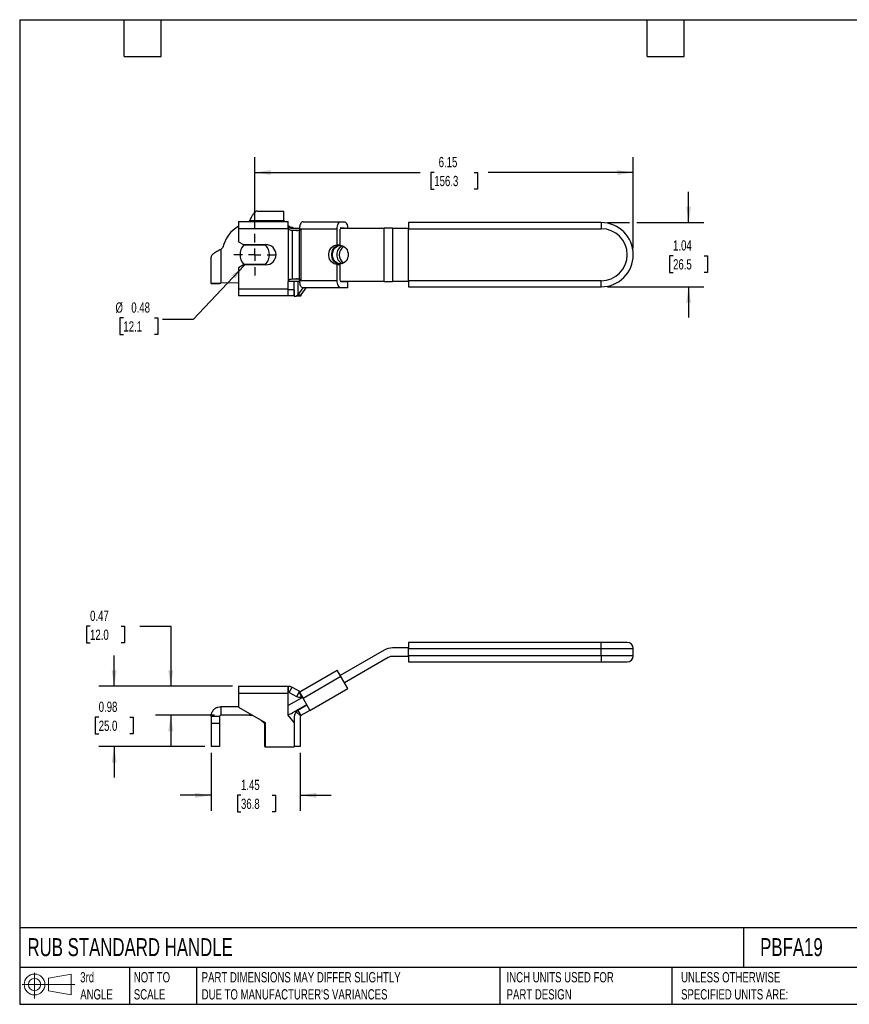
# Model space of a CAD drawing. Header units: inches. Extents: x 0.5 to 21.5, y 0.5 to 16.5.
# Tile 1 of 2: x 0.5 to 14, y 0.5 to 16.5. Entities that reach past the tile are written whole.
import ezdxf

# ---------------------------------------------------------------- set-up
doc = ezdxf.new("R2010")
doc.units = ezdxf.units.IN
doc.header["$LTSCALE"] = 2
doc.header["$MEASUREMENT"] = 0
doc.linetypes.add('SLD-Center', pattern=[0.75, 0.6, -0.05, 0.05, -0.05])
doc.linetypes.add('SLD-Solid', pattern=[0])
doc.layers.add('CENTER', color=40, linetype='SLD-Center')
doc.layers.add('SLD-DEFPOINTS', color=7, linetype='Continuous')
doc.layers.add('DIMENSIONS', color=140, linetype='SLD-Solid', lineweight=25)
doc.layers.add('TEXT', color=140, linetype='SLD-Solid', lineweight=25)
doc.styles.add('SLDTEXTSTYLE0', font='TXT', dxfattribs={"width": 0.7})
doc.dimstyles.new('SLDDIMSTYLE0', dxfattribs={"dimtxt": 0.169922, "dimasz": 0.26, "dimexe": 0, "dimexo": 0.0625, "dimgap": 0.04248, "dimtad": 0, "dimtih": 1, "dimtoh": 1, "dimrnd": 1e-09, "dimzin": 12, "dimdsep": 46, "dimtxsty": 'SLDTEXTSTYLE0', "dimsah": 1, "dimcen": 0.09, "dimadec": 0, "dimazin": 3, "dimtfac": 1, "dimtmove": 0, "dimatfit": 0, "dimfxl": 0, "dimfrac": 2, "dimtolj": 1, "dimtzin": 12, "dimarcsym": 0})
doc.dimstyles.new('SLDDIMSTYLE1', dxfattribs={"dimtxt": 0.169922, "dimasz": 0.26, "dimexe": 0, "dimexo": 0.0625, "dimgap": 0.04248, "dimtad": 0, "dimtih": 1, "dimtoh": 1, "dimrnd": 1e-09, "dimdsep": 46, "dimtxsty": 'SLDTEXTSTYLE0', "dimsah": 1, "dimcen": 0.09, "dimadec": 0, "dimazin": 2, "dimtfac": 1, "dimtmove": 0, "dimatfit": 0, "dimfxl": 0, "dimfrac": 2, "dimtolj": 1, "dimtzin": 12, "dimarcsym": 0})
doc.dimstyles.new('SLDDIMSTYLE2', dxfattribs={"dimtxt": 0.169922, "dimasz": 0.26, "dimexe": 0, "dimexo": 0.0625, "dimgap": 0.04248, "dimtad": 0, "dimtih": 1, "dimtoh": 1, "dimrnd": 1e-09, "dimzin": 12, "dimdsep": 46, "dimtxsty": 'SLDTEXTSTYLE0', "dimsah": 1, "dimcen": 0.09, "dimadec": 0, "dimazin": 3, "dimtfac": 1, "dimtofl": 0, "dimtmove": 0, "dimatfit": 3, "dimfxl": 0, "dimfrac": 2, "dimtolj": 1, "dimtzin": 12, "dimarcsym": 0})
doc.dimstyles.new('SLDDIMSTYLE3', dxfattribs={"dimtxt": 0.169922, "dimasz": 0.26, "dimexe": 0, "dimexo": 0.0625, "dimgap": 0.04248, "dimtad": 0, "dimtih": 1, "dimtoh": 1, "dimrnd": 1e-09, "dimdsep": 46, "dimtxsty": 'SLDTEXTSTYLE0', "dimsah": 1, "dimcen": 0, "dimadec": 0, "dimazin": 2, "dimtfac": 1, "dimtofl": 0, "dimtmove": 0, "dimatfit": 3, "dimfxl": 0, "dimfrac": 2, "dimtolj": 1, "dimtzin": 12, "dimarcsym": 0})

# ---------------------------------------------------------------- blocks, each defined once
blk = doc.blocks.new('Block11')
at = {"color": 7, "linetype": 'SLD-Solid', "lineweight": 18}
for p, q in [((0.204, 0.418), (0.204, 0)), ((0.431, 0.328), (0.801, 0.396)), ((0.431, 0.126), (0.431, 0.328)), ((0.801, 0.396), (0.801, 0.058)), ((0, 0.227), (0.856, 0.227)), ((0.431, 0.126), (0.801, 0.058))]:
    blk.add_line(p, q, dxfattribs=at)
for radius in [0.169, 0.101]:
    blk.add_circle((0.204, 0.227), radius, dxfattribs=at)
blk = doc.blocks.new('Block12')
at = {"layer": 'SLD-DEFPOINTS'}
blk.add_blockref('Block11', (0, 0), dxfattribs=at)
blk = doc.blocks.new('_D')
at = {"layer": 'DIMENSIONS'}
for p, q in [((3.611, 4.587), (3.611, 3.646)), ((5.061, 4.589), (5.061, 3.646)), ((3.611, 3.896), (3.111, 3.896)), ((4.097, 3.896), (4.04, 3.896)), ((4.04, 3.896), (4.04, 3.626)), ((4.602, 3.896), (4.659, 3.896)), ((4.659, 3.896), (4.659, 3.626)), ((5.061, 3.896), (5.561, 3.896)), ((4.04, 3.626), (4.097, 3.626)), ((4.659, 3.626), (4.602, 3.626))]:
    blk.add_line(p, q, dxfattribs=at)
for points in [[(3.611, 3.896), (3.351, 3.936), (3.351, 3.856)], [(5.061, 3.896), (5.321, 3.856), (5.321, 3.936)]]:
    blk.add_solid(points, dxfattribs=at)
at = {"layer": 'DIMENSIONS', "char_height": 0.1667, "attachment_point": 1, "style": 'SLDTEXTSTYLE0'}
for s, insert in [('1.45', (4.097, 4.149)), ('36.8', (4.097, 3.841))]:
    blk.add_mtext(s, dxfattribs=dict(at, insert=insert))
blk = doc.blocks.new('_D_1')
at = {"layer": 'DIMENSIONS'}
for p, q in [((1.644, 6.644), (1.587, 6.644)), ((1.587, 6.644), (1.587, 6.374)), ((2.149, 6.644), (2.206, 6.644)), ((2.206, 6.644), (2.206, 6.374)), ((2.455, 6.644), (2.955, 6.644)), ((2.955, 6.644), (2.955, 5.669)), ((1.587, 6.374), (1.644, 6.374)), ((2.206, 6.374), (2.149, 6.374)), ((3.958, 5.669), (2.705, 5.669)), ((3.669, 5.198), (2.705, 5.198)), ((2.955, 5.198), (2.955, 4.698))]:
    blk.add_line(p, q, dxfattribs=at)
for points in [[(2.955, 5.669), (2.995, 5.929), (2.915, 5.929)], [(2.955, 5.198), (2.915, 4.938), (2.995, 4.938)]]:
    blk.add_solid(points, dxfattribs=at)
at = {"layer": 'DIMENSIONS', "char_height": 0.1667, "attachment_point": 1, "style": 'SLDTEXTSTYLE0'}
for s, insert in [('0.47', (1.644, 6.897)), ('12.0', (1.644, 6.589))]:
    blk.add_mtext(s, dxfattribs=dict(at, insert=insert))
blk = doc.blocks.new('_D_2')
at = {"layer": 'DIMENSIONS'}
for p, q in [((2.036, 5.669), (2.036, 6.169)), ((3.958, 5.669), (1.786, 5.669)), ((1.784, 5.165), (1.727, 5.165)), ((1.727, 5.165), (1.727, 4.895)), ((2.289, 5.165), (2.346, 5.165)), ((2.346, 5.165), (2.346, 4.895)), ((1.727, 4.895), (1.784, 4.895)), ((2.346, 4.895), (2.289, 4.895)), ((3.511, 4.687), (1.786, 4.687)), ((2.036, 4.687), (2.036, 4.187))]:
    blk.add_line(p, q, dxfattribs=at)
for points in [[(2.036, 5.669), (2.076, 5.929), (1.996, 5.929)], [(2.036, 4.687), (1.996, 4.427), (2.076, 4.427)]]:
    blk.add_solid(points, dxfattribs=at)
at = {"layer": 'DIMENSIONS', "char_height": 0.1667, "attachment_point": 1, "style": 'SLDTEXTSTYLE0'}
for s, insert in [('0.98', (1.784, 5.418)), ('25.0', (1.784, 5.11))]:
    blk.add_mtext(s, dxfattribs=dict(at, insert=insert))
blk = doc.blocks.new('_D_6')
at = {"layer": 'DIMENSIONS'}
for p, q in [((4.156, 12.509), (3.319, 11.629)), ((2.186, 11.653), (2.128, 11.653)), ((2.128, 11.653), (2.128, 11.383)), ((2.69, 11.653), (2.748, 11.653)), ((2.748, 11.653), (2.748, 11.383)), ((3.319, 11.629), (2.819, 11.629)), ((2.128, 11.383), (2.186, 11.383)), ((2.748, 11.383), (2.69, 11.383))]:
    blk.add_line(p, q, dxfattribs=at)
blk.add_solid([(4.156, 12.509), (3.948, 12.348), (4.006, 12.293)], dxfattribs=at)
at = {"layer": 'DIMENSIONS', "char_height": 0.1667, "attachment_point": 1, "style": 'SLDTEXTSTYLE0'}
for s, insert in [('%%c', (2.057, 11.906)), ('0.48', (2.314, 11.906)), ('12.1', (2.186, 11.598))]:
    blk.add_mtext(s, dxfattribs=dict(at, insert=insert))
blk = doc.blocks.new('_D_7')
at = {"layer": 'DIMENSIONS'}
for p, q in [((4.32, 13.119), (4.32, 14.267)), ((10.473, 12.781), (10.473, 14.267)), ((4.32, 14.017), (7.009, 14.017)), ((7.239, 14.017), (7.182, 14.017)), ((7.182, 14.017), (7.182, 13.747)), ((7.885, 14.017), (7.942, 14.017)), ((7.942, 14.017), (7.942, 13.747)), ((10.473, 14.017), (8.115, 14.017)), ((7.182, 13.747), (7.239, 13.747)), ((7.942, 13.747), (7.885, 13.747))]:
    blk.add_line(p, q, dxfattribs=at)
for points in [[(4.32, 14.017), (4.58, 13.977), (4.58, 14.057)], [(10.473, 14.017), (10.213, 14.057), (10.213, 13.977)]]:
    blk.add_solid(points, dxfattribs=at)
at = {"layer": 'DIMENSIONS', "char_height": 0.1667, "attachment_point": 1, "style": 'SLDTEXTSTYLE0'}
for s, insert in [('6.15', (7.31, 14.27)), ('156.3', (7.239, 13.962))]:
    blk.add_mtext(s, dxfattribs=dict(at, insert=insert))
blk = doc.blocks.new('_D_8')
at = {"layer": 'DIMENSIONS'}
for p, q in [((11.372, 13.203), (11.372, 13.703)), ((10.052, 13.203), (10.413, 13.203)), ((10.533, 13.203), (11.622, 13.203)), ((11.12, 12.663), (11.063, 12.663)), ((11.063, 12.663), (11.063, 12.393)), ((11.625, 12.663), (11.682, 12.663)), ((11.682, 12.663), (11.682, 12.393)), ((11.063, 12.393), (11.12, 12.393)), ((11.682, 12.393), (11.625, 12.393)), ((10.052, 12.159), (11.622, 12.159)), ((11.372, 12.159), (11.372, 11.659))]:
    blk.add_line(p, q, dxfattribs=at)
for points in [[(11.372, 13.203), (11.412, 13.463), (11.332, 13.463)], [(11.372, 12.159), (11.332, 11.899), (11.412, 11.899)]]:
    blk.add_solid(points, dxfattribs=at)
at = {"layer": 'DIMENSIONS', "char_height": 0.1667, "attachment_point": 1, "style": 'SLDTEXTSTYLE0'}
for s, insert in [('1.04', (11.12, 12.916)), ('26.5', (11.12, 12.608))]:
    blk.add_mtext(s, dxfattribs=dict(at, insert=insert))
blk = doc.blocks.new('SW_CENTERMARKSYMBOL_0')
at = {"layer": 'CENTER', "color": 0}
for p, q in [((0, 0.2), (0, 0.338)), ((-0.2, 0), (-0.338, 0)), ((0, 0), (-0.1, 0)), ((0, 0), (0, 0.1)), ((0, 0), (0, -0.1)), ((0, 0), (0.1, 0)), ((0.2, 0), (0.338, 0)), ((0, -0.2), (0, -0.338))]:
    blk.add_line(p, q, dxfattribs=at)

msp = doc.modelspace()

# ---------------------------------------------------------------- linework, layer by layer
for p, q in [((4.36, 13.39), (4.792, 13.39)), ((4.792, 13.306), (4.792, 13.39)), ((4.058, 13.218), (4.058, 13.1)), ((4.058, 13.218), (4.865, 13.218)), ((4.221, 13.218), (4.235, 13.232)), ((4.796, 13.232), (4.235, 13.232)), ((4.796, 13.218), (4.796, 13.232)), ((4.797, 13.232), (4.798, 13.232)), ((4.801, 13.218), (4.797, 13.232)), ((4.797, 13.232), (4.797, 13.232)), ((4.798, 13.232), (4.805, 13.218)), ((4.933, 13.122), (4.864, 13.122)), ((4.865, 13.126), (4.865, 13.218)), ((5.105, 13.217), (5.719, 13.217)), ((5.719, 13.217), (5.773, 13.217)), ((9.952, 13.203), (6.818, 13.203)), ((6.818, 13.203), (6.818, 13.104)), ((9.952, 13.203), (9.952, 13.104)), ((4.058, 13.1), (4.058, 12.892)), ((4.867, 13.1), (4.058, 13.1)), ((4.872, 12.271), (4.872, 13.092)), ((4.908, 13.114), (5.046, 13.114)), ((4.931, 13.075), (4.93, 13.075)), ((4.931, 13.075), (4.931, 12.287)), ((5.048, 13.075), (4.931, 13.075)), ((5.06, 13.098), (5.043, 13.098)), ((5.048, 12.287), (5.048, 13.075)), ((5.049, 13.075), (5.048, 13.075)), ((5.068, 13.098), (5.06, 13.098)), ((5.66, 13.098), (5.068, 13.098)), ((5.068, 13.098), (5.068, 12.262)), ((5.66, 12.839), (5.66, 13.098)), ((5.709, 13.114), (6.423, 13.114)), ((5.709, 12.839), (5.709, 13.098)), ((5.719, 13.118), (5.773, 13.118)), ((6.423, 12.248), (6.423, 13.114)), ((6.561, 13.114), (6.423, 13.114)), ((6.561, 13.114), (6.561, 12.248)), ((6.561, 13.114), (6.818, 13.114)), ((6.818, 13.104), (9.952, 13.104)), ((6.818, 12.258), (6.818, 13.104)), ((4.058, 12.892), (4.136, 12.846)), ((4.136, 12.846), (4.502, 12.846)), ((4.142, 12.84), (4.498, 12.84)), ((5.66, 12.839), (5.709, 12.839)), ((3.611, 12.212), (3.611, 12.641)), ((3.769, 12.766), (3.802, 12.799)), ((3.769, 12.766), (3.769, 12.216)), ((4.136, 12.516), (4.058, 12.47)), ((4.502, 12.516), (4.136, 12.516)), ((4.498, 12.523), (4.142, 12.523)), ((5.66, 12.262), (5.66, 12.524)), ((5.66, 12.524), (5.709, 12.524)), ((5.709, 12.262), (5.709, 12.524)), ((4.058, 12.47), (4.058, 12.128)), ((3.749, 12.212), (3.611, 12.212)), ((3.611, 12.212), (3.611, 12.209)), ((3.749, 12.209), (3.611, 12.209)), ((3.749, 12.212), (3.749, 12.209)), ((4.058, 12.225), (3.769, 12.216)), ((5.046, 12.248), (4.865, 12.248)), ((4.865, 12.128), (4.865, 12.248)), ((4.93, 12.287), (4.931, 12.287)), ((4.931, 12.287), (5.048, 12.287)), ((4.963, 12.007), (4.963, 12.248)), ((5.022, 12.248), (5.022, 12.031)), ((5.044, 12.262), (5.06, 12.262)), ((5.048, 12.287), (5.049, 12.287)), ((5.06, 12.262), (5.068, 12.262)), ((5.068, 12.262), (5.66, 12.262)), ((6.423, 12.248), (5.709, 12.248)), ((5.832, 12.242), (5.719, 12.242)), ((5.782, 12.248), (5.782, 12.242)), ((5.832, 12.242), (5.782, 12.242)), ((5.832, 12.248), (5.832, 12.242)), ((5.832, 12.144), (5.832, 12.242)), ((6.423, 12.248), (6.561, 12.248)), ((6.818, 12.248), (6.561, 12.248)), ((9.952, 12.258), (6.818, 12.258)), ((6.818, 12.258), (6.818, 12.159)), ((9.952, 12.159), (9.952, 12.258)), ((4.058, 12.128), (4.865, 12.128)), ((4.058, 12.128), (4.058, 12.01)), ((4.865, 12.01), (4.058, 12.01)), ((4.865, 12.01), (4.865, 12.128)), ((4.962, 12.109), (4.865, 12.109)), ((4.962, 12.01), (4.865, 12.01)), ((4.962, 12.109), (4.962, 12.01)), ((4.963, 12.007), (4.994, 12.007)), ((5.066, 12.007), (4.994, 12.007)), ((5.101, 12.144), (5.022, 12.031)), ((5.022, 12.031), (5.071, 12.031)), ((5.15, 12.144), (5.071, 12.031)), ((5.719, 12.144), (5.105, 12.144)), ((5.832, 12.144), (5.719, 12.144)), ((6.818, 12.159), (9.952, 12.159)), ((6.423, 6.255), (5.709, 5.842)), ((6.818, 6.292), (6.561, 6.292)), ((9.952, 6.38), (6.818, 6.38)), ((6.818, 6.38), (6.818, 6.282)), ((6.818, 6.282), (9.952, 6.282)), ((6.818, 6.164), (6.818, 6.282)), ((9.952, 6.282), (9.952, 6.38)), ((10.375, 6.38), (9.952, 6.38)), ((9.952, 6.164), (9.952, 6.282)), ((9.952, 6.282), (10.473, 6.282)), ((10.473, 6.164), (10.473, 6.282)), ((6.492, 6.135), (5.778, 5.723)), ((6.818, 6.154), (6.561, 6.154)), ((9.952, 6.164), (6.818, 6.164)), ((6.818, 6.164), (6.818, 6.065)), ((9.952, 6.164), (9.952, 6.065)), ((10.473, 6.164), (9.952, 6.164)), ((5.068, 5.586), (5.66, 5.928)), ((5.719, 5.825), (5.66, 5.928)), ((6.818, 6.065), (9.952, 6.065)), ((9.952, 6.065), (10.375, 6.065)), ((5.719, 5.825), (5.105, 5.471)), ((5.832, 5.63), (5.719, 5.825)), ((4.058, 5.669), (4.865, 5.669)), ((4.058, 5.669), (4.058, 5.551)), ((4.865, 5.551), (4.865, 5.669)), ((4.865, 5.669), (4.872, 5.669)), ((4.872, 5.571), (4.872, 5.669)), ((4.881, 5.568), (4.93, 5.654)), ((4.931, 5.654), (5.048, 5.586)), ((5.218, 5.276), (5.832, 5.63)), ((4.058, 5.551), (4.058, 5.327)), ((4.865, 5.551), (4.058, 5.551)), ((4.865, 5.571), (4.872, 5.571)), ((4.865, 5.2), (4.865, 5.551)), ((5.095, 5.488), (4.865, 5.355)), ((4.882, 5.568), (4.999, 5.501)), ((5.049, 5.586), (5.001, 5.499)), ((5.044, 5.572), (5.06, 5.581)), ((5.064, 5.538), (5.044, 5.572)), ((5.048, 5.571), (5.105, 5.471)), ((5.06, 5.581), (5.068, 5.586)), ((5.06, 5.583), (5.06, 5.581)), ((5.092, 5.49), (5.064, 5.538)), ((5.064, 5.538), (5.068, 5.485)), ((5.091, 5.489), (5.093, 5.486)), ((5.093, 5.487), (5.092, 5.49)), ((5.105, 5.471), (5.218, 5.276)), ((3.769, 5.336), (3.769, 5.198)), ((4.058, 5.336), (3.769, 5.336)), ((4.058, 5.327), (4.491, 5.077)), ((5.164, 5.369), (4.933, 5.235)), ((5.169, 5.361), (5.022, 5.276)), ((3.749, 5.179), (3.611, 5.179)), ((3.611, 5.179), (3.611, 5.061)), ((3.749, 5.179), (3.749, 5.061)), ((4.281, 5.198), (3.769, 5.198)), ((4.235, 5.198), (4.29, 5.193)), ((4.962, 5.079), (4.865, 5.2)), ((4.963, 5.174), (4.963, 4.689)), ((5.066, 5.187), (4.994, 5.254)), ((5.022, 5.276), (5.071, 5.191)), ((5.061, 5.174), (5.061, 4.689)), ((5.218, 5.276), (5.071, 5.191)), ((3.749, 5.061), (3.611, 5.061)), ((3.611, 5.061), (3.611, 4.687)), ((3.749, 5.061), (3.749, 4.687)), ((4.421, 5.117), (4.477, 5.061)), ((4.477, 5.061), (4.477, 4.687)), ((4.491, 5.077), (4.491, 4.683)), ((4.962, 5.079), (4.962, 4.683)), ((3.749, 4.687), (3.611, 4.687)), ((4.477, 4.687), (4.491, 4.687)), ((4.491, 4.683), (4.962, 4.683)), ((5.061, 4.689), (4.963, 4.689))]:
    msp.add_line(p, q)
at = {"flags": 128}
for points in [[(5.105, 13.217), (5.096, 13.215), (5.086, 13.21), (5.077, 13.202), (5.069, 13.192), (5.062, 13.179), (5.056, 13.163), (5.051, 13.146), (5.048, 13.128)], [(5.66, 13.098), (5.661, 13.122), (5.664, 13.144), (5.67, 13.164), (5.677, 13.182), (5.686, 13.197), (5.696, 13.208), (5.707, 13.214), (5.719, 13.217)], [(5.773, 13.217), (5.784, 13.214), (5.795, 13.208), (5.805, 13.197), (5.814, 13.182), (5.822, 13.164), (5.827, 13.144), (5.831, 13.122), (5.831, 13.114)], [(5.66, 12.524), (5.635, 12.526), (5.611, 12.534), (5.588, 12.547), (5.568, 12.565), (5.551, 12.586), (5.538, 12.611), (5.529, 12.638), (5.524, 12.667), (5.524, 12.696), (5.529, 12.724), (5.538, 12.751), (5.551, 12.776), (5.568, 12.798), (5.588, 12.815), (5.611, 12.828), (5.635, 12.836), (5.66, 12.839)], [(5.709, 12.524), (5.684, 12.526), (5.66, 12.534), (5.637, 12.547), (5.617, 12.565), (5.6, 12.586), (5.587, 12.611), (5.578, 12.638), (5.573, 12.667), (5.573, 12.696), (5.578, 12.724), (5.587, 12.751), (5.6, 12.776), (5.617, 12.798), (5.637, 12.815), (5.66, 12.828), (5.684, 12.836), (5.709, 12.839)], [(5.584, 12.681), (5.586, 12.708), (5.593, 12.734), (5.603, 12.759), (5.618, 12.781), (5.635, 12.799), (5.655, 12.813), (5.677, 12.823), (5.7, 12.828), (5.724, 12.828), (5.747, 12.823), (5.769, 12.813), (5.789, 12.799), (5.807, 12.781), (5.821, 12.759), (5.831, 12.734), (5.838, 12.708), (5.84, 12.681), (5.838, 12.654), (5.831, 12.628), (5.821, 12.603), (5.807, 12.582), (5.789, 12.563), (5.769, 12.549), (5.747, 12.539), (5.724, 12.534), (5.7, 12.534), (5.677, 12.539), (5.655, 12.549), (5.635, 12.563), (5.618, 12.582), (5.603, 12.603), (5.593, 12.628), (5.586, 12.654), (5.584, 12.681)], [(5.048, 12.236), (5.051, 12.217), (5.055, 12.199), (5.061, 12.183), (5.068, 12.17), (5.077, 12.159), (5.086, 12.151), (5.095, 12.146), (5.105, 12.144)], [(5.719, 12.144), (5.707, 12.146), (5.696, 12.153), (5.686, 12.164), (5.677, 12.179), (5.67, 12.196), (5.664, 12.217), (5.661, 12.239), (5.66, 12.262)]]:
    msp.add_lwpolyline(points, dxfattribs=at)
for centre, radius, start, end in [((4.32, 12.681), 0.531, 119.5795, 167.1604), ((4.908, 13.234), 0.12, 248.5766, 269.9269), ((4.977, 13.234), 0.12, 248.5766, 269.9269), ((9.952, 12.681), 0.522, 270, 90), ((4.904, 13.114), 0.0394, 200.8938, 215.0273), ((5.72, 13.11), 0.00788, 96.9218, 150.5648), ((5.772, 13.11), 0.00788, 29.4352, 83.0782), ((9.952, 12.681), 0.423, 270, 90), ((4.32, 12.681), 0.238, 138.2955, 221.7045), ((4.32, 12.681), 0.238, 318.2955, 41.7045), ((4.502, 12.681), 0.165, 270, 90), ((5.797, 12.688), 0.144, 110.6335, 182.7577), ((5.863, 12.681), 0.169, 126.4807, 233.509), ((5.797, 12.674), 0.144, 177.2423, 249.3665), ((4.904, 12.248), 0.0394, 144.9727, 180), ((5.72, 12.251), 0.00866, 199.749, 261.6722), ((6.561, 6.016), 0.276, 90, 120), ((10.375, 6.282), 0.0984, 0, 90), ((6.561, 6.016), 0.138, 90, 120), ((10.375, 6.164), 0.0984, 270, 0), ((4.872, 5.551), 0.118, 60, 60.6761), ((4.872, 5.551), 0.0197, 60, 60.6761), ((5.058, 5.603), 0.118, 240, 241.3521), ((5.058, 5.603), 0.0197, 240, 241.3521), ((5.058, 5.603), 0.0197, 274.8072, 300), ((5.058, 5.603), 0.118, 274.8072, 286.4376), ((4.796, 5.474), 0.276, 284.5235, 300), ((5.081, 5.174), 0.118, 137.4665, 180), ((5.081, 5.174), 0.0197, 137.4665, 180)]:
    msp.add_arc(centre, radius, start, end)
for points, knots in [([(4.36, 13.39), (4.354, 13.39), (4.348, 13.389), (4.331, 13.381), (4.319, 13.371), (4.296, 13.343), (4.285, 13.325), (4.266, 13.294), (4.26, 13.282), (4.251, 13.264), (4.247, 13.257), (4.241, 13.245), (4.238, 13.239), (4.235, 13.232)], [0, 0, 0, 0, 0.0980473, 0.0980473, 0.2946367, 0.2946367, 0.4912168, 0.4912168, 0.5987893, 0.5987893, 0.6525266, 0.6525266, 0.7062656, 0.7062656, 0.7062656, 0.7062656]), ([(4.797, 13.232), (4.796, 13.245), (4.794, 13.258), (4.793, 13.283), (4.792, 13.295), (4.792, 13.306)], [0, 0, 0, 0, 0.5, 0.5, 1, 1, 1, 1]), ([(4.865, 13.155), (4.87, 13.151), (4.892, 13.135), (4.916, 13.128), (4.933, 13.122)], [0, 0, 0, 0, 0.262458, 1, 1, 1, 1]), ([(4.867, 13.1), (4.867, 13.1), (4.867, 13.101), (4.867, 13.102), (4.867, 13.103), (4.867, 13.104), (4.866, 13.105), (4.866, 13.105), (4.866, 13.106), (4.866, 13.107), (4.866, 13.108), (4.866, 13.109), (4.866, 13.11), (4.866, 13.111), (4.865, 13.112), (4.865, 13.113), (4.865, 13.114), (4.865, 13.114), (4.865, 13.115), (4.865, 13.116), (4.865, 13.117), (4.865, 13.118), (4.865, 13.119), (4.865, 13.12), (4.865, 13.121), (4.865, 13.122), (4.865, 13.123), (4.865, 13.124), (4.865, 13.124), (4.865, 13.125), (4.865, 13.126), (4.865, 13.126)], [0, 0, 0, 0, 0.0043847, 0.0087836, 0.0131962, 0.0176219, 0.0220602, 0.0265103, 0.0309717, 0.0354438, 0.0399261, 0.044418, 0.0489188, 0.053428, 0.057945, 0.0624693, 0.0670004, 0.0715376, 0.0760805, 0.0806284, 0.085181, 0.0897377, 0.094298, 0.0988615, 0.1034277, 0.1079962, 0.1125665, 0.1171383, 0.1217112, 0.1262848, 0.1308588, 0.1308588, 0.1308588, 0.1308588]), ([(4.93, 13.075), (4.92, 13.075), (4.911, 13.076), (4.89, 13.081), (4.88, 13.085), (4.872, 13.092)], [0, 0, 0, 0, 0.5, 0.5, 1, 1, 1, 1]), ([(5.001, 13.075), (5.011, 13.076), (5.027, 13.077), (5.048, 13.083), (5.056, 13.09), (5.058, 13.091)], [0, 0, 0, 0, 0.486673, 0.881011, 1, 1, 1, 1]), ([(5.06, 13.098), (5.059, 13.094), (5.058, 13.089), (5.056, 13.083), (5.055, 13.081), (5.053, 13.078), (5.052, 13.077), (5.051, 13.075), (5.05, 13.075), (5.049, 13.075)], [0, 0, 0, 0, 0.5, 0.5, 0.75, 0.75, 0.875, 0.875, 1, 1, 1, 1]), ([(3.769, 12.766), (3.757, 12.761), (3.746, 12.755), (3.712, 12.737), (3.691, 12.726), (3.655, 12.702), (3.64, 12.691), (3.623, 12.673), (3.619, 12.667), (3.614, 12.657), (3.613, 12.654), (3.612, 12.647), (3.611, 12.644), (3.611, 12.641)], [0, 0, 0, 0, 0.0980473, 0.0980473, 0.2946367, 0.2946367, 0.4912168, 0.4912168, 0.5987893, 0.5987893, 0.6525266, 0.6525266, 0.7062656, 0.7062656, 0.7062656, 0.7062656]), ([(3.611, 12.212), (3.611, 12.213), (3.612, 12.213), (3.618, 12.213), (3.626, 12.213), (3.649, 12.214), (3.663, 12.214), (3.693, 12.215), (3.707, 12.215), (3.737, 12.216), (3.753, 12.216), (3.769, 12.216)], [0, 0, 0, 0, 0.0780063, 0.0780063, 0.2343114, 0.2343114, 0.3906085, 0.3906085, 0.5102459, 0.5102459, 0.6298829, 0.6298829, 0.6298829, 0.6298829]), ([(4.872, 12.271), (4.876, 12.274), (4.881, 12.276), (4.89, 12.281), (4.895, 12.282), (4.91, 12.286), (4.92, 12.287), (4.93, 12.287)], [0, 0, 0, 0, 0.25, 0.25, 0.5, 0.5, 1, 1, 1, 1]), ([(5.058, 12.271), (5.053, 12.274), (5.04, 12.282), (5.02, 12.287), (5.006, 12.287), (5.001, 12.287)], [0, 0, 0, 0, 0.284276, 0.73028, 1, 1, 1, 1]), ([(5.044, 12.262), (5.044, 12.262), (5.044, 12.261), (5.044, 12.26), (5.044, 12.259), (5.045, 12.259), (5.045, 12.258), (5.045, 12.257), (5.045, 12.256), (5.045, 12.255), (5.045, 12.254), (5.045, 12.253), (5.046, 12.252), (5.046, 12.251), (5.046, 12.251), (5.046, 12.25), (5.046, 12.249), (5.046, 12.248), (5.046, 12.247), (5.046, 12.246), (5.047, 12.245), (5.047, 12.244), (5.047, 12.243), (5.047, 12.242), (5.047, 12.241), (5.047, 12.241), (5.047, 12.24), (5.047, 12.239), (5.047, 12.238), (5.048, 12.237), (5.048, 12.236), (5.048, 12.236)], [0, 0, 0, 0, 0.0043847, 0.0087836, 0.0131962, 0.0176219, 0.0220602, 0.0265103, 0.0309717, 0.0354438, 0.0399261, 0.044418, 0.0489188, 0.053428, 0.057945, 0.0624693, 0.0670004, 0.0715376, 0.0760805, 0.0806284, 0.085181, 0.0897377, 0.094298, 0.0988615, 0.1034277, 0.1079962, 0.1125665, 0.1171383, 0.1217112, 0.1262848, 0.1308588, 0.1308588, 0.1308588, 0.1308588]), ([(5.049, 12.287), (5.05, 12.287), (5.051, 12.287), (5.053, 12.285), (5.053, 12.284), (5.055, 12.281), (5.056, 12.279), (5.058, 12.272), (5.059, 12.267), (5.06, 12.262)], [0, 0, 0, 0, 0.125, 0.125, 0.25, 0.25, 0.5, 0.5, 1, 1, 1, 1]), ([(4.994, 12.007), (4.998, 12.011), (5.002, 12.015), (5.012, 12.023), (5.016, 12.027), (5.022, 12.031)], [0, 0, 0, 0, 0.0549277, 0.0549277, 0.1098554, 0.1098554, 0.1098554, 0.1098554]), ([(5.071, 12.031), (5.07, 12.027), (5.069, 12.023), (5.068, 12.015), (5.067, 12.011), (5.066, 12.007)], [0, 0, 0, 0, 0.0313397, 0.0313397, 0.0626794, 0.0626794, 0.0626794, 0.0626794]), ([(4.872, 5.669), (4.876, 5.669), (4.881, 5.669), (4.89, 5.668), (4.895, 5.667), (4.91, 5.663), (4.92, 5.659), (4.93, 5.654)], [0, 0, 0, 0, 0.25, 0.25, 0.5, 0.5, 1, 1, 1, 1]), ([(4.881, 5.568), (4.88, 5.569), (4.879, 5.57), (4.876, 5.57), (4.876, 5.571), (4.873, 5.571), (4.873, 5.571), (4.872, 5.571)], [0, 0, 0, 0, 0.25, 0.25, 0.5, 0.5, 1, 1, 1, 1]), ([(5.068, 5.485), (5.064, 5.485), (5.059, 5.485), (5.048, 5.485), (5.042, 5.486), (5.025, 5.489), (5.013, 5.493), (5.001, 5.499)], [0, 0, 0, 0, 0.25, 0.25, 0.5, 0.5, 1, 1, 1, 1]), ([(5.044, 5.572), (5.044, 5.572), (5.044, 5.572), (5.044, 5.572), (5.044, 5.572), (5.045, 5.572), (5.045, 5.572), (5.045, 5.572), (5.045, 5.572), (5.045, 5.572), (5.045, 5.572), (5.045, 5.572), (5.046, 5.572), (5.046, 5.572), (5.046, 5.572), (5.046, 5.572), (5.046, 5.572), (5.046, 5.572), (5.046, 5.572), (5.046, 5.572), (5.047, 5.572), (5.047, 5.572), (5.047, 5.572), (5.047, 5.572), (5.047, 5.572), (5.047, 5.571), (5.047, 5.571), (5.047, 5.571), (5.047, 5.571), (5.048, 5.571), (5.048, 5.571), (5.048, 5.571)], [0, 0, 0, 0, 0.0043847, 0.0087836, 0.0131962, 0.0176219, 0.0220602, 0.0265103, 0.0309717, 0.0354438, 0.0399261, 0.044418, 0.0489188, 0.053428, 0.057945, 0.0624693, 0.0670004, 0.0715376, 0.0760805, 0.0806284, 0.085181, 0.0897377, 0.094298, 0.0988615, 0.1034277, 0.1079962, 0.1125665, 0.1171383, 0.1217112, 0.1262848, 0.1308588, 0.1308588, 0.1308588, 0.1308588]), ([(5.049, 5.586), (5.05, 5.585), (5.051, 5.584), (5.053, 5.584), (5.053, 5.584), (5.055, 5.583), (5.056, 5.583), (5.058, 5.583), (5.059, 5.583), (5.06, 5.583)], [0, 0, 0, 0, 0.125, 0.125, 0.25, 0.25, 0.5, 0.5, 1, 1, 1, 1]), ([(3.611, 5.179), (3.611, 5.189), (3.612, 5.199), (3.618, 5.229), (3.626, 5.248), (3.649, 5.283), (3.663, 5.297), (3.693, 5.318), (3.707, 5.325), (3.737, 5.334), (3.753, 5.336), (3.769, 5.336)], [0, 0, 0, 0, 0.0780063, 0.0780063, 0.2343114, 0.2343114, 0.3906085, 0.3906085, 0.5102459, 0.5102459, 0.6298829, 0.6298829, 0.6298829, 0.6298829]), ([(3.769, 5.198), (3.766, 5.198), (3.764, 5.198), (3.759, 5.196), (3.757, 5.194), (3.753, 5.191), (3.752, 5.189), (3.75, 5.184), (3.749, 5.181), (3.749, 5.179)], [0, 0, 0, 0, 0.01985695, 0.01985695, 0.03970369, 0.03970369, 0.05955043, 0.05955043, 0.07942108, 0.07942108, 0.07942108, 0.07942108]), ([(4.994, 5.254), (4.998, 5.258), (5.002, 5.262), (5.012, 5.27), (5.016, 5.273), (5.022, 5.276)], [0, 0, 0, 0, 0.0549277, 0.0549277, 0.1098554, 0.1098554, 0.1098554, 0.1098554]), ([(5.071, 5.191), (5.07, 5.19), (5.069, 5.19), (5.068, 5.189), (5.067, 5.188), (5.066, 5.187)], [0, 0, 0, 0, 0.0313397, 0.0313397, 0.0626794, 0.0626794, 0.0626794, 0.0626794])]:
    msp.add_open_spline(points, degree=3, knots=knots)
for points in [[(4.797, 13.232), (4.796, 13.232), (4.796, 13.232), (4.796, 13.232)], [(5.048, 13.128), (5.047, 13.118), (5.045, 13.108), (5.043, 13.098)]]:
    msp.add_open_spline(points, degree=3)
at = {"layer": 'TEXT'}
for p, q in [((0.5, 16.5), (21.5, 16.5)), ((0.5, 16.5), (0.5, 0.5)), ((2.2, 15.9), (2.2, 16.5)), ((2.8, 15.9), (2.8, 16.5)), ((10.7, 15.9), (10.7, 16.5)), ((11.3, 15.9), (11.3, 16.5)), ((2.2, 15.9), (2.8, 15.9)), ((10.7, 15.9), (11.3, 15.9)), ((21.5, 1.742), (0.5, 1.742)), ((12.264, 1.742), (12.264, 1.1)), ((21.5, 1.1), (0.5, 1.1)), ((2.287, 1.1), (2.287, 0.5)), ((3.373, 1.1), (3.373, 0.5)), ((8.306, 1.1), (8.306, 0.5)), ((11.102, 1.1), (11.102, 0.5)), ((0.5, 0.5), (21.5, 0.5))]:
    msp.add_line(p, q, dxfattribs=at)

# ---------------------------------------------------------------- block references
at = {"layer": 'CENTER'}
msp.add_blockref('SW_CENTERMARKSYMBOL_0', (4.32, 12.681), dxfattribs=at)
at = {"layer": 'SLD-DEFPOINTS'}
msp.add_blockref('Block12', (0.538, 0.595), dxfattribs=at)

# ---------------------------------------------------------------- texts
at = {"layer": 'TEXT', "attachment_point": 1, "style": 'SLDTEXTSTYLE0'}
for s, insert, char_height in [('RUB STANDARD HANDLE', (0.627, 1.575), 0.29167), ('PBFA19', (12.536, 1.575), 0.2917), ('3rd^JANGLE', (1.484, 1.023), 0.1667), ('NOT TO^JSCALE', (2.355, 1.023), 0.16667), ("PART DIMENSIONS MAY DIFFER SLIGHTLY ^JDUE TO MANUFACTURER'S VARIANCES", (3.458, 1.023), 0.16667), ('INCH UNITS USED FOR ^JPART DESIGN', (8.414, 1.023), 0.16667), ('UNLESS OTHERWISE ^JSPECIFIED UNITS ARE:', (11.25, 1.023), 0.16667)]:
    msp.add_mtext(s, dxfattribs=dict(at, insert=insert, char_height=char_height))

# ---------------------------------------------------------------- dimensions: what is measured, and where the dimension line sits
at = {"layer": 'DIMENSIONS'}
for base, p1, p2, dimstyle, picture, middle in [((10.473, 14.017), (4.32, 13.019), (10.473, 12.681), 'SLDDIMSTYLE2', '_D_7', (7.562, 14.017)), ((5.061, 3.896), (3.611, 4.687), (5.061, 4.689), 'SLDDIMSTYLE0', '_D', (4.349, 3.896))]:
    dim = msp.add_linear_dim(base=base, p1=p1, p2=p2, dimstyle=dimstyle, dxfattribs=at)
    dim.commit()
    dim.dimension.update_dxf_attribs({"geometry": picture, "text_midpoint": middle, "dimtype": 160})
for base, p1, p2, dimstyle, picture, middle in [((11.372, 12.159), (9.952, 13.203), (9.952, 12.159), 'SLDDIMSTYLE0', '_D_8', (11.372, 12.663)), ((2.955, 5.669), (3.769, 5.198), (4.058, 5.669), 'SLDDIMSTYLE1', '_D_1', (2.955, 6.644)), ((2.036, 4.687), (4.058, 5.669), (3.611, 4.687), 'SLDDIMSTYLE1', '_D_2', (2.036, 5.165))]:
    dim = msp.add_linear_dim(base=base, p1=p1, p2=p2, angle=90, dimstyle=dimstyle, dxfattribs=at)
    dim.commit()
    dim.dimension.update_dxf_attribs({"geometry": picture, "text_midpoint": middle, "dimtype": 160})
dim = msp.add_diameter_dim_2p(p1=(4.484, 12.854), p2=(4.156, 12.509), dimstyle='SLDDIMSTYLE3', dxfattribs=at)
dim.commit()
dim.dimension.update_dxf_attribs({"geometry": '_D_6', "text_midpoint": (2.438, 11.629), "dimtype": 163})

doc.saveas('drawing.dxf')
